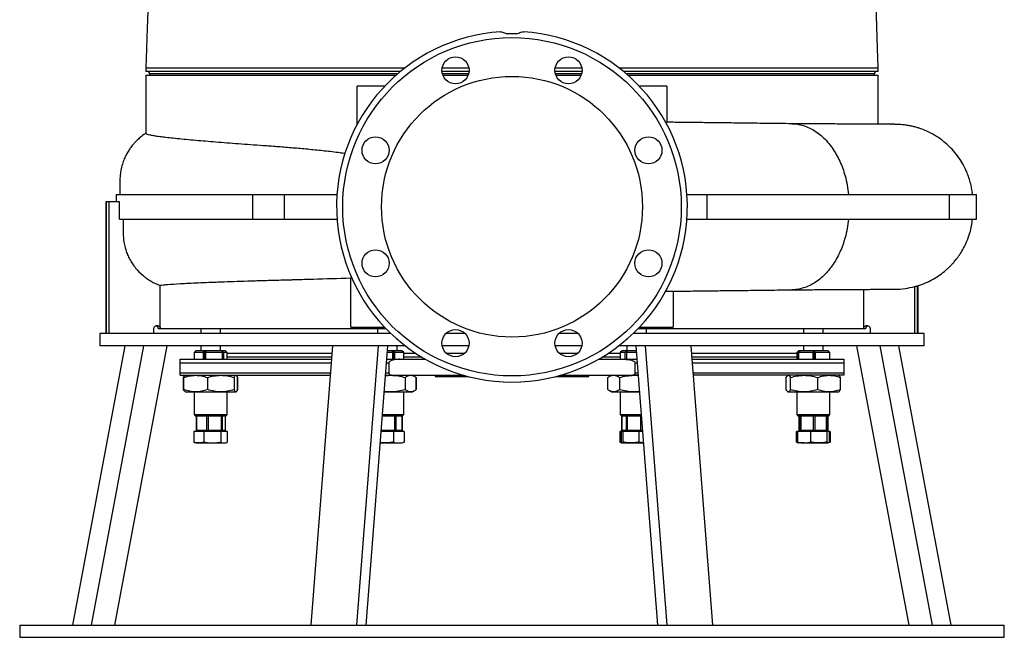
# Model space of a CAD drawing. Extents: x 4459 to 5259, y 2979 to 4958.
# Tile 1 of 7: x 4459 to 5259, y 2979 to 3481. Entities that reach past the tile are written whole.
import ezdxf

# ---------------------------------------------------------------- set-up
doc = ezdxf.new("R2010")
doc.units = 0
doc.header["$LTSCALE"] = 10
doc.header["$MEASUREMENT"] = 0
doc.layers.get('0').update_dxf_attribs({"linetype": 'CONTINUOUS'})

msp = doc.modelspace()

# ---------------------------------------------------------------- linework, layer by layer
at = {"color": 7, "linetype": 'Continuous'}
for p, q in [((4561.05, 3441.95), (4561.05, 3438.95)), ((5156.05, 3438.95), (5156.05, 3441.95)), ((4767.96, 3438.95), (4561.05, 3438.95)), ((4561.05, 3435.95), (4561.05, 3388.52)), ((4561.05, 3435.95), (4764.44, 3435.95)), ((4564.05, 3436.95), (4564.05, 3435.95)), ((4765.59, 3436.95), (4564.05, 3436.95)), ((4823.6, 3438.95), (4801.67, 3438.95)), ((4823.25, 3436.95), (4802.01, 3436.95)), ((4802.33, 3435.95), (4822.93, 3435.95)), ((4915.44, 3438.95), (4893.51, 3438.95)), ((4915.1, 3436.95), (4893.86, 3436.95)), ((4894.18, 3435.95), (4914.77, 3435.95)), ((5156.05, 3438.95), (4949.14, 3438.95)), ((5153.05, 3436.95), (4951.52, 3436.95)), ((4952.67, 3435.95), (5156.05, 3435.95)), ((5153.05, 3435.95), (5153.05, 3436.95)), ((5156.05, 3395.95), (5156.05, 3435.95)), ((4732.64, 3395.67), (4732.64, 3426.95)), ((4755.1, 3426.95), (4732.64, 3426.95)), ((4984.47, 3426.95), (4962, 3426.95)), ((4984.47, 3426.95), (4984.47, 3397.65)), ((4536.95, 3338.95), (4536.95, 3332.95)), ((4536.95, 3338.95), (4647.79, 3338.95)), ((4647.79, 3338.95), (4673.52, 3338.95)), ((4647.79, 3338.95), (4647.79, 3318.95)), ((4673.52, 3338.95), (4716.4, 3338.95)), ((4673.52, 3338.95), (4673.52, 3318.95)), ((5000.7, 3338.95), (5016.76, 3338.95)), ((5016.76, 3338.95), (5213.83, 3338.95)), ((5016.76, 3338.95), (5016.76, 3318.95)), ((5213.83, 3338.95), (5236.01, 3338.95)), ((5213.83, 3338.95), (5213.83, 3318.95)), ((5236.01, 3318.95), (5236.01, 3338.95)), ((4528.55, 3332.95), (4528.55, 3225.95)), ((4529.03, 3332.95), (4528.55, 3332.95)), ((4531.25, 3332.95), (4529.03, 3332.95)), ((4529.03, 3225.95), (4529.03, 3332.95)), ((4539.57, 3332.95), (4531.25, 3332.95)), ((4531.25, 3225.95), (4531.25, 3332.95)), ((4539.57, 3318.95), (4539.57, 3332.95)), ((4539.57, 3318.95), (4647.79, 3318.95)), ((4647.79, 3318.95), (4673.52, 3318.95)), ((4673.52, 3318.95), (4716.4, 3318.95)), ((5000.7, 3318.95), (5016.76, 3318.95)), ((5016.76, 3318.95), (5213.83, 3318.95)), ((5213.83, 3318.95), (5236.01, 3318.95)), ((4572.81, 3229.95), (4572.81, 3264.91)), ((4727.71, 3270.85), (4728.18, 3271.78)), ((4727.71, 3230.95), (4727.71, 3270.85)), ((5185.85, 3225.95), (5185.85, 3264.07)), ((5188.07, 3264.7), (5188.16, 3264.74)), ((5188.07, 3225.95), (5188.07, 3264.7)), ((5188.55, 3225.95), (5188.55, 3264.94)), ((4989.39, 3260.3), (4989.39, 3230.95)), ((5144.3, 3229.95), (5144.3, 3261.95)), ((4523.55, 3225.95), (4523.55, 3215.95)), ((4549.05, 3225.95), (4523.55, 3225.95)), ((4760.08, 3225.95), (4549.05, 3225.95)), ((4567.63, 3225.95), (4567.63, 3229.95)), ((4571.05, 3229.95), (4572.81, 3229.95)), ((4572.81, 3229.95), (4756.06, 3229.95)), ((4605.73, 3229.95), (4605.73, 3225.95)), ((4621.73, 3225.95), (4621.73, 3229.95)), ((4727.71, 3230.95), (4755.1, 3230.95)), ((4749.14, 3229.95), (4749.14, 3225.95)), ((4820.32, 3225.95), (4804.94, 3225.95)), ((4912.17, 3225.95), (4896.79, 3225.95)), ((5193.55, 3225.95), (4957.03, 3225.95)), ((4961.05, 3229.95), (5144.3, 3229.95)), ((4962, 3230.95), (4989.39, 3230.95)), ((4967.96, 3225.95), (4967.96, 3229.95)), ((5095.38, 3229.95), (5095.38, 3225.95)), ((5111.38, 3225.95), (5111.38, 3229.95)), ((5144.3, 3229.95), (5146.05, 3229.95)), ((5149.48, 3229.95), (5149.48, 3225.95)), ((5193.55, 3215.95), (5193.55, 3225.95)), ((4501.7, 2988.95), (4544.15, 3215.95)), ((4517, 2988.95), (4559.46, 3215.95)), ((4549.05, 3215.95), (4523.55, 3215.95)), ((4535.86, 2988.95), (4578.31, 3215.95)), ((4771.74, 3215.95), (4549.05, 3215.95)), ((4601.73, 3211.95), (4600.23, 3210.45)), ((4600.23, 3210.45), (4600.23, 3204.95)), ((4608, 3210.45), (4600.23, 3210.45)), ((4625.73, 3211.95), (4601.73, 3211.95)), ((4605.73, 3215.95), (4605.73, 3211.95)), ((4608, 3210.45), (4608.49, 3211.74)), ((4608, 3204.95), (4608, 3210.45)), ((4608.49, 3211.74), (4609.88, 3211.74)), ((4608.49, 3211.74), (4608.49, 3204.95)), ((4609.88, 3211.74), (4609.4, 3210.45)), ((4623.26, 3210.45), (4609.4, 3210.45)), ((4609.4, 3210.45), (4609.4, 3204.95)), ((4621.73, 3211.95), (4621.73, 3215.95)), ((4623.26, 3210.45), (4622.79, 3211.77)), ((4623.26, 3204.95), (4623.26, 3210.45)), ((4627.23, 3210.45), (4624.26, 3210.45)), ((4624.26, 3210.45), (4624.26, 3204.95)), ((4627.23, 3210.45), (4625.73, 3211.95)), ((4627.23, 3204.95), (4627.23, 3210.45)), ((4627.23, 3209.95), (4712.55, 3209.95)), ((4695.43, 2988.95), (4713.02, 3215.95)), ((4732.39, 2988.95), (4749.97, 3215.95)), ((4740.19, 2988.95), (4757.78, 3215.95)), ((4761.74, 3210.45), (4757.35, 3210.45)), ((4769.14, 3211.95), (4757.47, 3211.95)), ((4761.23, 3211.74), (4762.61, 3211.74)), ((4761.74, 3210.45), (4761.23, 3211.74)), ((4761.74, 3204.95), (4761.74, 3210.45)), ((4762.61, 3211.74), (4763.12, 3210.45)), ((4762.61, 3204.95), (4762.61, 3211.74)), ((4770.64, 3210.45), (4763.12, 3210.45)), ((4763.12, 3210.45), (4763.12, 3204.95)), ((4765.14, 3211.95), (4765.14, 3215.95)), ((4770.61, 3210.48), (4769.14, 3211.95)), ((4770.56, 3209.95), (4780.16, 3209.95)), ((4770.64, 3210.45), (4770.61, 3210.48)), ((4770.64, 3204.95), (4770.64, 3210.45)), ((4823.42, 3215.95), (4801.84, 3215.95)), ((4805.23, 3209.95), (4820.04, 3209.95)), ((4915.27, 3215.95), (4893.68, 3215.95)), ((4897.07, 3209.95), (4911.88, 3209.95)), ((4936.94, 3209.95), (4946.46, 3209.95)), ((5193.55, 3215.95), (4945.37, 3215.95)), ((4947.96, 3211.95), (4946.46, 3210.45)), ((4946.46, 3210.45), (4946.46, 3204.95)), ((4950.41, 3210.45), (4946.46, 3210.45)), ((4959.64, 3211.95), (4947.96, 3211.95)), ((4950.41, 3210.45), (4951.83, 3211.77)), ((4950.41, 3204.95), (4950.41, 3210.45)), ((4951.83, 3211.77), (4951.52, 3210.45)), ((4959.75, 3210.45), (4951.52, 3210.45)), ((4951.52, 3210.45), (4951.52, 3204.95)), ((4951.96, 3215.95), (4951.96, 3211.95)), ((4976.91, 2988.95), (4959.33, 3215.95)), ((4984.72, 2988.95), (4967.14, 3215.95)), ((5021.68, 2988.95), (5004.09, 3215.95)), ((5004.56, 3209.95), (5089.88, 3209.95)), ((5091.38, 3211.95), (5089.88, 3210.45)), ((5089.88, 3210.45), (5089.88, 3204.95)), ((5090.69, 3210.45), (5089.88, 3210.45)), ((5090.69, 3210.45), (5091.88, 3211.74)), ((5090.69, 3204.95), (5090.69, 3210.45)), ((5092.47, 3211.74), (5091.28, 3210.45)), ((5103.36, 3210.45), (5091.28, 3210.45)), ((5091.28, 3210.45), (5091.28, 3204.95)), ((5115.38, 3211.95), (5091.38, 3211.95)), ((5091.88, 3211.74), (5092.47, 3211.74)), ((5091.88, 3211.74), (5091.88, 3211.1)), ((5095.38, 3215.95), (5095.38, 3211.95)), ((5103.36, 3210.45), (5104.04, 3211.77)), ((5103.36, 3204.95), (5103.36, 3210.45)), ((5104.04, 3211.77), (5104.04, 3204.95)), ((5116.88, 3210.45), (5104.86, 3210.45)), ((5104.86, 3210.45), (5104.86, 3204.95)), ((5111.38, 3211.95), (5111.38, 3215.95)), ((5116.88, 3210.45), (5115.38, 3211.95)), ((5116.88, 3204.95), (5116.88, 3210.45)), ((5181.25, 2988.95), (5138.8, 3215.95)), ((5200.1, 2988.95), (5157.65, 3215.95)), ((5215.41, 2988.95), (5172.96, 3215.95)), ((4589.05, 3193.95), (4589.05, 3201.95)), ((4589.05, 3201.95), (4711.93, 3201.95)), ((4627.23, 3206.95), (4712.32, 3206.95)), ((4756.69, 3201.95), (4758.42, 3201.95)), ((4756.93, 3204.95), (4767.39, 3204.95)), ((4758.42, 3201.95), (4758.42, 3193.95)), ((4767.39, 3204.95), (4788.34, 3204.95)), ((4770.56, 3206.95), (4784.92, 3206.95)), ((4928.77, 3204.95), (4949.71, 3204.95)), ((4932.19, 3206.95), (4946.46, 3206.95)), ((4949.71, 3204.95), (4960.18, 3204.95)), ((4958.68, 3193.95), (4958.68, 3201.95)), ((4958.68, 3201.95), (4960.41, 3201.95)), ((5004.79, 3206.95), (5089.88, 3206.95)), ((5005.18, 3201.95), (5128.05, 3201.95)), ((5128.05, 3201.95), (5128.05, 3193.95)), ((4589.05, 3193.95), (4711.31, 3193.95)), ((4756.08, 3193.95), (4758.42, 3193.95)), ((4958.68, 3193.95), (4961.03, 3193.95)), ((5005.8, 3193.95), (5128.05, 3193.95)), ((4589.05, 3191.95), (4711.16, 3191.95)), ((4591.71, 3180.28), (4591.71, 3190.11)), ((4592.01, 3180.28), (4592.01, 3190.11)), ((4593.04, 3191.84), (4592.95, 3191.78)), ((4593.23, 3191.95), (4593.04, 3191.84)), ((4611.03, 3190.11), (4611.03, 3180.28)), ((4632.75, 3190.11), (4632.75, 3180.28)), ((4634.41, 3191.84), (4634.23, 3191.95)), ((4635.44, 3180.28), (4635.44, 3190.11)), ((4635.48, 3190.19), (4635.75, 3190.11)), ((4635.75, 3180.28), (4635.75, 3190.11)), ((4755.89, 3191.59), (4760.16, 3191.95)), ((4755.92, 3191.95), (4760.64, 3191.95)), ((4760.64, 3191.95), (4819.35, 3191.95)), ((4771.87, 3190.11), (4771.87, 3180.28)), ((4779.22, 3191.04), (4777.64, 3191.95)), ((4780.56, 3190.11), (4780.56, 3180.28)), ((4780.66, 3180.28), (4780.66, 3190.11)), ((4796.05, 3191.95), (4796.05, 3190.95)), ((4796.05, 3190.95), (4823.03, 3190.95)), ((4894.08, 3190.95), (4921.05, 3190.95)), ((4897.76, 3191.95), (4956.47, 3191.95)), ((4921.05, 3190.95), (4921.05, 3191.95)), ((4936.45, 3180.28), (4936.45, 3190.11)), ((4939.46, 3191.95), (4937.58, 3190.85)), ((4945.88, 3190.11), (4945.88, 3180.28)), ((4961.19, 3191.95), (4956.47, 3191.95)), ((4957.63, 3191.95), (4961.21, 3191.65)), ((5128.05, 3191.95), (5005.95, 3191.95)), ((5081.36, 3180.28), (5081.36, 3190.11)), ((5082.88, 3191.95), (5082.6, 3191.78)), ((5084.85, 3180.28), (5084.85, 3190.11)), ((5106.87, 3190.11), (5106.87, 3180.28)), ((5124.16, 3191.78), (5123.88, 3191.95)), ((5125.4, 3180.28), (5125.4, 3190.11)), ((4592.95, 3178.61), (4593.04, 3178.55)), ((4593.04, 3178.55), (4593.23, 3178.45)), ((4593.23, 3178.45), (4601.52, 3178.45)), ((4600.23, 3178.45), (4600.23, 3159.95)), ((4601.52, 3178.45), (4621.89, 3178.45)), ((4621.89, 3178.45), (4634.09, 3178.45)), ((4627.23, 3159.95), (4627.23, 3178.45)), ((4634.36, 3178.64), (4634.09, 3178.45)), ((4634.09, 3178.45), (4634.23, 3178.45)), ((4634.23, 3178.45), (4634.41, 3178.55)), ((4635.75, 3180.28), (4635.48, 3180.2)), ((4754.81, 3178.45), (4760.16, 3178.45)), ((4760.16, 3178.45), (4754.91, 3178.88)), ((4760.16, 3178.45), (4776.21, 3178.45)), ((4770.64, 3159.95), (4770.64, 3178.45)), ((4776.21, 3178.45), (4777.64, 3178.45)), ((4777.64, 3178.45), (4779.22, 3179.35)), ((4937.57, 3179.54), (4939.46, 3178.45)), ((4939.46, 3178.45), (4941.16, 3178.45)), ((4941.16, 3178.45), (4957.63, 3178.45)), ((4946.46, 3178.45), (4946.46, 3159.95)), ((4962.2, 3178.83), (4957.63, 3178.45)), ((4957.63, 3178.45), (4962.23, 3178.45)), ((5082.6, 3178.61), (5082.88, 3178.45)), ((5082.88, 3178.45), (5083.11, 3178.45)), ((5083.11, 3178.45), (5095.86, 3178.45)), ((5089.88, 3178.45), (5089.88, 3159.95)), ((5095.86, 3178.45), (5116.14, 3178.45)), ((5116.14, 3178.45), (5123.88, 3178.45)), ((5116.88, 3159.95), (5116.88, 3178.45)), ((5123.88, 3178.45), (5124.16, 3178.61)), ((4600.23, 3159.95), (4601.23, 3158.95)), ((4600.23, 3159.95), (4627.23, 3159.95)), ((4601.23, 3158.95), (4626.23, 3158.95)), ((4601.85, 3158.95), (4601.85, 3146.95)), ((4602.37, 3146.95), (4602.37, 3158.95)), ((4610.39, 3158.95), (4610.39, 3146.95)), ((4612.02, 3146.95), (4612.02, 3158.95)), ((4622.27, 3158.95), (4622.27, 3146.95)), ((4623.38, 3146.95), (4623.38, 3158.95)), ((4625.6, 3158.95), (4625.6, 3146.95)), ((4626.23, 3158.95), (4627.23, 3159.95)), ((4753.36, 3158.95), (4769.64, 3158.95)), ((4753.44, 3159.95), (4770.64, 3159.95)), ((4763.12, 3158.95), (4763.12, 3146.95)), ((4764.51, 3146.95), (4764.51, 3158.95)), ((4769.39, 3146.95), (4769.39, 3158.95)), ((4769.39, 3158.95), (4769.39, 3146.95)), ((4769.64, 3158.95), (4770.64, 3159.95)), ((4946.46, 3159.95), (4947.46, 3158.95)), ((4946.46, 3159.95), (4950.95, 3159.95)), ((4947.46, 3158.95), (4963.74, 3158.95)), ((4947.71, 3158.95), (4947.71, 3146.95)), ((4947.81, 3146.95), (4947.81, 3158.95)), ((4947.83, 3146.95), (4947.83, 3158.95)), ((4950.95, 3159.95), (4963.67, 3159.95)), ((4951.19, 3158.95), (4951.19, 3146.95)), ((4952.42, 3146.95), (4952.42, 3158.95)), ((4962.97, 3158.95), (4962.97, 3146.95)), ((5089.88, 3159.95), (5090.88, 3158.95)), ((5089.88, 3159.95), (5104.11, 3159.95)), ((5090.88, 3158.95), (5115.88, 3158.95)), ((5091.51, 3158.95), (5091.51, 3146.95)), ((5092.02, 3146.95), (5092.02, 3158.95)), ((5092.1, 3146.95), (5092.1, 3158.95)), ((5092.69, 3158.95), (5092.69, 3146.95)), ((5093.6, 3146.95), (5093.6, 3158.95)), ((5103.21, 3158.95), (5103.21, 3146.95)), ((5104.11, 3159.95), (5116.88, 3159.95)), ((5104.87, 3146.95), (5104.87, 3158.95)), ((5113.91, 3158.95), (5113.91, 3146.95)), ((5114.66, 3146.95), (5114.66, 3158.95)), ((5115.26, 3158.95), (5115.26, 3146.95)), ((5115.88, 3158.95), (5116.88, 3159.95)), ((4608.21, 3146.15), (4599.96, 3146.15)), ((4599.96, 3146.15), (4599.96, 3137.62)), ((4601.85, 3146.95), (4602.37, 3146.95)), ((4602.48, 3146.95), (4602.02, 3146.15)), ((4604.64, 3146.95), (4602.37, 3146.95)), ((4608.12, 3146.95), (4604.64, 3146.95)), ((4610.39, 3146.95), (4608.12, 3146.95)), ((4608.21, 3146.15), (4608.21, 3137.62)), ((4621.97, 3146.15), (4608.21, 3146.15)), ((4610.39, 3146.95), (4612.02, 3146.95)), ((4614.93, 3146.95), (4612.02, 3146.95)), ((4619.36, 3146.95), (4614.93, 3146.95)), ((4622.27, 3146.95), (4619.36, 3146.95)), ((4621.97, 3146.15), (4621.97, 3137.62)), ((4627.49, 3146.15), (4621.97, 3146.15)), ((4622.27, 3146.95), (4623.38, 3146.95)), ((4624.01, 3146.95), (4623.38, 3146.95)), ((4624.97, 3146.95), (4624.01, 3146.95)), ((4625.43, 3146.15), (4624.97, 3146.95)), ((4625.6, 3146.95), (4624.97, 3146.95)), ((4627.49, 3137.62), (4627.49, 3146.15)), ((4762.23, 3146.15), (4752.37, 3146.15)), ((4755.41, 3146.95), (4752.43, 3146.95)), ((4760.07, 3146.95), (4755.41, 3146.95)), ((4763.12, 3146.95), (4760.07, 3146.95)), ((4762.23, 3146.15), (4762.23, 3137.62)), ((4770.85, 3146.15), (4762.23, 3146.15)), ((4763.12, 3146.95), (4764.51, 3146.95)), ((4765.9, 3146.95), (4764.51, 3146.95)), ((4768.01, 3146.95), (4765.9, 3146.95)), ((4769.39, 3146.95), (4768.01, 3146.95)), ((4768.85, 3146.15), (4768.39, 3146.95)), ((4770.85, 3146.15), (4770.85, 3137.62)), ((4946.26, 3146.15), (4946.26, 3137.62)), ((4947.25, 3146.15), (4946.26, 3146.15)), ((4947.25, 3146.15), (4947.25, 3137.62)), ((4948.83, 3146.15), (4947.25, 3146.15)), ((4947.81, 3146.95), (4947.71, 3146.95)), ((4947.83, 3146.95), (4947.81, 3146.95)), ((4948.78, 3146.95), (4947.83, 3146.95)), ((4948.72, 3146.95), (4948.26, 3146.15)), ((4950.24, 3146.95), (4948.78, 3146.95)), ((4948.83, 3137.62), (4948.83, 3146.15)), ((4961.54, 3146.15), (4948.83, 3146.15)), ((4951.19, 3146.95), (4950.24, 3146.95)), ((4951.19, 3146.95), (4952.42, 3146.95)), ((4955.41, 3146.95), (4952.42, 3146.95)), ((4959.98, 3146.95), (4955.41, 3146.95)), ((4962.97, 3146.95), (4959.98, 3146.95)), ((4961.54, 3146.15), (4961.54, 3137.62)), ((4964.73, 3146.15), (4961.54, 3146.15)), ((4962.97, 3146.95), (4964.55, 3146.95)), ((4964.55, 3146.95), (4964.55, 3148.47)), ((4964.67, 3146.95), (4964.55, 3146.95)), ((5090.49, 3146.15), (5089.61, 3146.15)), ((5089.61, 3137.62), (5089.61, 3146.15)), ((5090.49, 3146.15), (5090.49, 3137.62)), ((5101.34, 3146.15), (5090.49, 3146.15)), ((5091.51, 3146.95), (5092.02, 3146.95)), ((5092.14, 3146.95), (5091.67, 3146.15)), ((5092.1, 3146.95), (5092.02, 3146.95)), ((5092.14, 3146.95), (5092.1, 3146.95)), ((5092.52, 3146.95), (5092.14, 3146.95)), ((5092.69, 3146.95), (5092.52, 3146.95)), ((5092.69, 3146.95), (5093.6, 3146.95)), ((5096.32, 3146.95), (5093.6, 3146.95)), ((5100.49, 3146.95), (5096.32, 3146.95)), ((5103.21, 3146.95), (5100.49, 3146.95)), ((5101.34, 3137.62), (5101.34, 3146.15)), ((5114.23, 3146.15), (5101.34, 3146.15)), ((5103.21, 3146.95), (5104.87, 3146.95)), ((5107.43, 3146.95), (5104.87, 3146.95)), ((5111.35, 3146.95), (5107.43, 3146.95)), ((5113.91, 3146.95), (5111.35, 3146.95)), ((5113.91, 3146.95), (5114.66, 3146.95)), ((5114.23, 3146.15), (5114.23, 3137.62)), ((5116.27, 3146.15), (5114.23, 3146.15)), ((5115.09, 3146.15), (5114.63, 3146.95)), ((5115.26, 3146.95), (5114.66, 3146.95)), ((5116.27, 3146.15), (5116.27, 3137.62)), ((5117.15, 3146.15), (5116.27, 3146.15)), ((5117.15, 3146.15), (5117.15, 3137.62)), ((4599.96, 3137.62), (4600.64, 3137.37)), ((4600.63, 3137.34), (4601.73, 3136.95)), ((4601.73, 3136.95), (4604.08, 3136.95)), ((4604.08, 3136.95), (4615.09, 3136.95)), ((4615.09, 3136.95), (4624.73, 3136.95)), ((4624.73, 3136.95), (4625.73, 3136.95)), ((4625.73, 3136.95), (4626.82, 3137.34)), ((4751.66, 3136.95), (4755.37, 3136.95)), ((4755.37, 3136.95), (4766.54, 3136.95)), ((4766.54, 3136.95), (4769.14, 3136.95)), ((4769.14, 3136.95), (4770.05, 3137.28)), ((4770.85, 3137.62), (4770.04, 3137.3)), ((4947.05, 3137.28), (4947.96, 3136.95)), ((4948.04, 3136.95), (4955.18, 3136.95)), ((4955.18, 3136.95), (4965.45, 3136.95)), ((5090.78, 3137.34), (5089.61, 3137.62)), ((5090.3, 3137.37), (5089.61, 3137.62)), ((5090.29, 3137.34), (5091.38, 3136.95)), ((5095.92, 3136.95), (5091.38, 3136.95)), ((5095.92, 3136.95), (5107.78, 3136.95)), ((5107.78, 3136.95), (5115.25, 3136.95)), ((4458.55, 2988.95), (4458.55, 2978.95)), ((4458.55, 2988.95), (5258.55, 2988.95)), ((5258.55, 2978.95), (5258.55, 2988.95)), ((4458.55, 2978.95), (5258.55, 2978.95))]:
    msp.add_line(p, q, dxfattribs=at)
for centre, radius in [((4858.55, 3328.95), 137.5), ((4812.63, 3439.81), 11), ((4904.48, 3439.81), 11), ((4858.55, 3328.95), 106), ((4747.69, 3374.87), 11), ((4969.42, 3374.87), 11), ((4747.69, 3283.02), 11), ((4969.42, 3283.02), 11), ((4812.63, 3218.08), 11), ((4904.48, 3218.08), 11)]:
    msp.add_circle(centre, radius, dxfattribs=at)
for centre, radius, start, end in [((4858.55, 3328.95), 142.5, 93.76916, 86.23084), ((4562.05, 3436.95), 2, 0, 90), ((5155.05, 3436.95), 2, 90, 180), ((4568.55, 3229.95), 2.5, 0, 70.64176), ((5148.55, 3229.95), 2.5, 110.1228, 180)]:
    msp.add_arc(centre, radius, start, end, dxfattribs=at)
for points, knots in [([(4563.91, 3530.95), (4563.73, 3525.12), (4563.4, 3513.84), (4562.93, 3497.42), (4562.43, 3482.05), (4561.93, 3467.73), (4561.46, 3454.45), (4561.19, 3446.01), (4561.05, 3441.95)], [0, 0, 0, 0, 0.1964981, 0.3807629, 0.5529843, 0.7133869, 0.8622611, 1, 1, 1, 1]), ([(5156.05, 3441.95), (5155.92, 3446.2), (5155.63, 3454.99), (5155.19, 3468.6), (5154.72, 3483.02), (5154.24, 3498.27), (5153.73, 3514.33), (5153.38, 3525.32), (5153.2, 3530.95)], [0, 0, 0, 0, 0.143667, 0.296485, 0.458497, 0.629736, 0.810229, 1, 1, 1, 1]), ([(4849.19, 3471.14), (4849.76, 3471.1), (4850.74, 3471.03), (4852.4, 3470.47), (4853.76, 3469.93), (4854.66, 3469.58), (4855.01, 3469.45)], [0, 0, 0, 0, 0.343203, 0.588507, 0.840584, 1, 1, 1, 1]), ([(4862.09, 3469.45), (4861.7, 3469.45), (4860.91, 3469.45), (4859.73, 3469.44), (4858.55, 3469.44), (4857.37, 3469.44), (4856.19, 3469.45), (4855.41, 3469.45), (4855.01, 3469.45)], [0, 0, 0, 0, 0.1667175, 0.333374, 0.5, 0.666626, 0.8332825, 1, 1, 1, 1]), ([(4862.09, 3469.45), (4862.74, 3469.7), (4864.06, 3470.21), (4866.08, 3470.98), (4867.26, 3471.08), (4867.92, 3471.14)], [0, 0, 0, 0, 0.2991985, 0.6076847, 1, 1, 1, 1]), ([(4561.19, 3441.95), (4561.19, 3441.95), (4561.2, 3441.95), (4562.66, 3441.95), (4565.37, 3441.95), (4569.39, 3441.95), (4574.63, 3441.95), (4581.09, 3441.95), (4588.72, 3441.95), (4597.51, 3441.95), (4607.42, 3441.95), (4618.39, 3441.95), (4630.4, 3441.95), (4643.37, 3441.95), (4657.26, 3441.95), (4672.02, 3441.95), (4687.57, 3441.95), (4703.85, 3441.95), (4720.78, 3441.95), (4738.32, 3441.95), (4755.34, 3441.95), (4766.69, 3441.95), (4771.86, 3441.95)], [0, 0, 0, 0, 0.034649, 0.0859, 0.137151, 0.188402, 0.239653, 0.290904, 0.342155, 0.393406, 0.444657, 0.495908, 0.547159, 0.59841, 0.649661, 0.700912, 0.752163, 0.803414, 0.854665, 0.905916, 0.957168, 1, 1, 1, 1]), ([(4801.97, 3441.95), (4805.57, 3441.95), (4812.61, 3441.95), (4819.76, 3441.95), (4823.25, 3441.95)], [0, 0, 0, 0, 0.511872, 1, 1, 1, 1]), ([(4893.82, 3441.95), (4899.09, 3441.95), (4906.23, 3441.95), (4913.25, 3441.95), (4915.09, 3441.95)], [0, 0, 0, 0, 0.7384311, 1, 1, 1, 1]), ([(4945.31, 3441.95), (4945.98, 3441.95), (4952.91, 3441.95), (4965.74, 3441.95), (4983.67, 3441.95), (5001.04, 3441.95), (5017.8, 3441.95), (5033.89, 3441.95), (5049.22, 3441.95), (5063.79, 3441.95), (5072.76, 3441.95), (5077.24, 3441.95)], [0, 0, 0, 0, 0.013332, 0.136666, 0.259999, 0.383333, 0.506666, 0.63, 0.753333, 0.876666, 1, 1, 1, 1]), ([(5077.24, 3441.95), (5081.16, 3441.95), (5088.99, 3441.95), (5099.72, 3441.95), (5109.66, 3441.95), (5118.7, 3441.95), (5126.83, 3441.95), (5134.01, 3441.95), (5140.22, 3441.95), (5145.44, 3441.95), (5149.64, 3441.95), (5152.83, 3441.95), (5154.94, 3441.95), (5156, 3441.95), (5155.94, 3441.95), (5155.92, 3441.95)], [0, 0, 0, 0, 0.079681, 0.159362, 0.239042, 0.318723, 0.398404, 0.478085, 0.557765, 0.637446, 0.717127, 0.796808, 0.876489, 0.956169, 1, 1, 1, 1]), ([(5085.79, 3396.44), (5082.54, 3396.48), (5076.32, 3396.56), (5066.87, 3396.68), (5057.98, 3396.79), (5049.7, 3396.89), (5042.15, 3396.98), (5035.41, 3397.06), (5029.51, 3397.13), (5024.34, 3397.19), (5019.03, 3397.25), (5013.52, 3397.31), (5007.92, 3397.38), (5004.06, 3397.42), (5001.63, 3397.45), (5000.16, 3397.47), (4997.82, 3397.5), (4994.35, 3397.54), (4989.55, 3397.59), (4985.75, 3397.64), (4983.54, 3397.66), (4983.31, 3397.67)], [0, 0, 0, 0, 0.11198, 0.214696, 0.308162, 0.392409, 0.467481, 0.532341, 0.588471, 0.63594, 0.677991, 0.735963, 0.787048, 0.82977, 0.839285, 0.851945, 0.868687, 0.901429, 0.943279, 0.994164, 1, 1, 1, 1]), ([(5167.52, 3395.95), (5167.52, 3395.95), (5167.54, 3395.95), (5166.92, 3395.96), (5165.5, 3395.98), (5163.37, 3395.99), (5160.57, 3396), (5157.24, 3396.02), (5153.5, 3396.04), (5149.42, 3396.06), (5145.07, 3396.09), (5140.52, 3396.11), (5135.72, 3396.14), (5130.68, 3396.17), (5125.3, 3396.21), (5118.26, 3396.25), (5109.25, 3396.3), (5098, 3396.37), (5089.79, 3396.42), (5085.67, 3396.44)], [0, 0, 0, 0, 0.044445, 0.113905, 0.180653, 0.244589, 0.305765, 0.364377, 0.420449, 0.473952, 0.524855, 0.573133, 0.619228, 0.665453, 0.712115, 0.759206, 0.838616, 0.919157, 1, 1, 1, 1]), ([(5085.79, 3396.39), (5086.07, 3396.4), (5088.04, 3396.5), (5091.72, 3395.92), (5096.76, 3394.61), (5101.7, 3392.45), (5106.44, 3389.54), (5110.91, 3385.93), (5115.05, 3381.69), (5118.79, 3376.89), (5122.1, 3371.64), (5124.96, 3366.04), (5127.34, 3360.17), (5129.38, 3353.68), (5131.03, 3346.61), (5131.65, 3341.47), (5131.95, 3338.95)], [0, 0, 0, 0, 0.0124761, 0.0883373, 0.1649196, 0.2418964, 0.3189414, 0.395725, 0.4719188, 0.5472401, 0.6214055, 0.6942171, 0.765471, 0.8350593, 0.9189402, 1, 1, 1, 1]), ([(5169.21, 3395.97), (5168.84, 3395.97), (5168.11, 3395.97), (5166.44, 3395.98), (5165, 3395.98), (5164.49, 3395.98)], [0, 0, 0, 0, 0.404528, 0.7923, 1, 1, 1, 1]), ([(5232.7, 3338.96), (5232.55, 3340.28), (5232.23, 3343.15), (5231.28, 3347.65), (5230, 3352.15), (5228.53, 3356.14), (5227.17, 3359.23), (5225.33, 3362.95), (5222.63, 3367.57), (5218.51, 3373.12), (5213.64, 3378.36), (5208.1, 3383.11), (5202.04, 3387.18), (5196.16, 3390.23), (5191.9, 3391.93), (5189.38, 3392.79), (5188, 3393.23), (5186.56, 3393.65), (5184.57, 3394.17), (5182.05, 3394.74), (5178.91, 3395.28), (5175.38, 3395.7), (5171.4, 3395.97), (5168.61, 3395.96), (5167.13, 3395.96)], [0, 0, 0, 0, 0.036532, 0.078904, 0.125822, 0.164805, 0.195372, 0.218318, 0.278495, 0.341781, 0.407441, 0.474149, 0.541363, 0.607186, 0.655187, 0.667015, 0.680006, 0.695637, 0.714524, 0.752236, 0.799628, 0.856808, 0.923675, 1, 1, 1, 1]), ([(4561.05, 3388.66), (4560.86, 3388.55), (4559.25, 3387.61), (4556.69, 3385.58), (4553.76, 3382.94), (4551.64, 3380.69), (4550.09, 3378.86), (4548.61, 3376.91), (4546.95, 3374.48), (4545.17, 3371.41), (4543.42, 3367.71), (4541.85, 3363.4), (4540.86, 3359.41), (4540.32, 3355.99), (4540.04, 3353.38), (4539.92, 3350.55), (4539.95, 3347.34), (4539.94, 3343.51), (4539.94, 3340.63), (4539.94, 3339.02), (4539.94, 3338.95)], [0, 0, 0, 0, 0.011995, 0.09788, 0.17076, 0.219663, 0.260142, 0.297215, 0.348432, 0.415536, 0.483924, 0.564064, 0.656524, 0.700143, 0.746259, 0.794973, 0.848703, 0.915179, 0.99628, 1, 1, 1, 1]), ([(4722.78, 3372.17), (4721.45, 3372.37), (4715.84, 3373.22), (4706.23, 3374.28), (4693.92, 3375.53), (4681.92, 3376.61), (4670.25, 3377.57), (4659.12, 3378.4), (4648.57, 3379.16), (4638.6, 3379.88), (4629.07, 3380.6), (4620.03, 3381.31), (4611.51, 3382), (4603.27, 3382.7), (4595.44, 3383.39), (4588.13, 3384.09), (4581.58, 3384.77), (4575.86, 3385.42), (4571, 3386.04), (4567.12, 3386.63), (4564.19, 3387.19), (4562.22, 3387.71), (4561.15, 3388.16), (4561.16, 3388.42), (4561.16, 3388.52)], [0, 0, 0, 0, 0.013721, 0.05798, 0.102213, 0.147515, 0.192846, 0.238148, 0.28233, 0.326537, 0.370719, 0.415868, 0.461046, 0.506196, 0.556738, 0.60732, 0.657862, 0.709875, 0.761931, 0.813944, 0.864445, 0.914985, 0.965487, 1, 1, 1, 1]), ([(4542.7, 3318.95), (4542.7, 3316.14), (4542.7, 3313.33), (4542.7, 3309.81), (4542.7, 3308.76), (4542.7, 3307.71), (4542.7, 3307), (4542.7, 3306.65), (4542.73, 3304.9), (4542.82, 3303.51), (4543.28, 3299.35), (4543.86, 3296.61), (4544.92, 3293.23), (4545.15, 3292.56), (4545.64, 3291.23), (4545.9, 3290.57), (4546.73, 3288.62), (4547.34, 3287.36), (4548.67, 3284.91), (4549.39, 3283.71), (4550.56, 3281.97), (4550.97, 3281.39), (4551.8, 3280.27), (4552.24, 3279.71), (4554.46, 3276.99), (4556.41, 3275.01), (4559.57, 3272.33), (4560.67, 3271.48), (4562.37, 3270.28), (4562.95, 3269.89), (4564.12, 3269.14), (4564.71, 3268.78), (4567.71, 3267.04), (4570.21, 3265.87), (4572.81, 3264.91)], [0, 0, 0, 0, 0.125, 0.125, 0.15625, 0.171875, 0.171875, 0.1875, 0.1875, 0.25, 0.25, 0.375, 0.375, 0.40625, 0.40625, 0.4375, 0.4375, 0.5, 0.5, 0.5625, 0.5625, 0.59375, 0.59375, 0.625, 0.625, 0.75, 0.75, 0.8125, 0.8125, 0.84375, 0.84375, 0.875, 0.875, 1, 1, 1, 1]), ([(5131.95, 3318.95), (5131.65, 3316.42), (5131.03, 3311.28), (5129.38, 3304.21), (5127.34, 3297.72), (5124.96, 3291.85), (5122.1, 3286.25), (5118.79, 3281), (5115.05, 3276.2), (5110.91, 3271.96), (5106.44, 3268.35), (5101.7, 3265.45), (5096.76, 3263.28), (5091.72, 3261.97), (5088.04, 3261.4), (5086.07, 3261.49), (5085.79, 3261.5)], [0, 0, 0, 0, 0.081061, 0.164942, 0.234531, 0.305785, 0.378597, 0.452763, 0.528085, 0.604279, 0.681064, 0.758109, 0.835087, 0.911669, 0.987531, 1, 1, 1, 1]), ([(5188.16, 3264.72), (5188.69, 3264.89), (5189.76, 3265.22), (5191.37, 3265.79), (5194.57, 3267), (5199.17, 3269.13), (5204.85, 3272.5), (5209.12, 3275.68), (5212.17, 3278.31), (5214.21, 3280.25), (5216.1, 3282.2), (5218.06, 3284.4), (5220.3, 3287.16), (5222.89, 3290.83), (5225.69, 3295.52), (5228.42, 3301.25), (5230.55, 3307.37), (5232.03, 3313.38), (5232.48, 3317.12), (5232.7, 3318.93)], [0, 0, 0, 0, 0.022368, 0.045654, 0.068846, 0.16048, 0.250005, 0.334997, 0.374748, 0.412626, 0.448618, 0.484305, 0.531437, 0.592073, 0.66561, 0.751237, 0.847817, 0.926665, 1, 1, 1, 1]), ([(4727.71, 3270.85), (4717.16, 3270.51), (4706.99, 3270.2), (4692.3, 3269.78), (4687.49, 3269.64), (4681.61, 3269.47), (4680.43, 3269.44), (4678.1, 3269.38), (4676.94, 3269.34), (4673.49, 3269.25), (4671.23, 3269.19), (4664.53, 3269), (4660.21, 3268.88), (4651.83, 3268.65), (4647.78, 3268.53), (4636.04, 3268.16), (4628.75, 3267.9), (4620.34, 3267.59), (4618.69, 3267.52), (4616.27, 3267.43), (4615.47, 3267.4), (4613.89, 3267.33), (4613.11, 3267.3), (4609.26, 3267.14), (4606.36, 3267.02), (4598.16, 3266.65), (4593.37, 3266.41), (4585.12, 3265.95), (4581.67, 3265.73), (4578.56, 3265.49), (4578.23, 3265.46), (4577.58, 3265.41), (4577.27, 3265.38), (4576.37, 3265.31), (4575.81, 3265.26), (4574.29, 3265.11), (4573.46, 3265.01), (4572.81, 3264.91)], [0, 0, 0, 0, 0.125, 0.125, 0.1875, 0.1875, 0.203125, 0.203125, 0.21875, 0.21875, 0.25, 0.25, 0.3125, 0.3125, 0.375, 0.375, 0.5, 0.5, 0.53125, 0.53125, 0.546875, 0.546875, 0.5625, 0.5625, 0.625, 0.625, 0.75, 0.75, 0.875, 0.875, 0.890625, 0.890625, 0.90625, 0.90625, 0.9375, 0.9375, 1, 1, 1, 1]), ([(5167.49, 3261.93), (5168.26, 3261.92), (5171.73, 3261.9), (5177.92, 3262.28), (5183.21, 3263.47), (5185.85, 3264.07)], [0, 0, 0, 0, 0.124727, 0.562378, 1, 1, 1, 1]), ([(5185.85, 3264.07), (5186.18, 3264.16), (5186.82, 3264.33), (5187.56, 3264.55), (5187.98, 3264.67), (5188.05, 3264.69), (5188.07, 3264.7)], [0, 0, 0, 0, 0.2777907, 0.5558068, 0.8271986, 1, 1, 1, 1]), ([(4983.23, 3260.22), (4985.61, 3260.25), (4991.01, 3260.31), (4999.17, 3260.41), (5007.63, 3260.51), (5014.98, 3260.59), (5021.6, 3260.67), (5027.87, 3260.75), (5034.78, 3260.83), (5042.3, 3260.92), (5050.31, 3261.01), (5058.75, 3261.11), (5067.55, 3261.22), (5076.71, 3261.33), (5082.69, 3261.41), (5085.79, 3261.45)], [0, 0, 0, 0, 0.061332, 0.139106, 0.214394, 0.28713, 0.338475, 0.396901, 0.462457, 0.535193, 0.615163, 0.70079, 0.793465, 0.893202, 1, 1, 1, 1]), ([(5085.56, 3261.45), (5088.62, 3261.46), (5094.5, 3261.5), (5102.48, 3261.55), (5109.48, 3261.59), (5115.53, 3261.63), (5120.73, 3261.66), (5125.85, 3261.69), (5130.95, 3261.72), (5136.04, 3261.75), (5140.6, 3261.78), (5144.13, 3261.8), (5146.81, 3261.81), (5148.85, 3261.82), (5150.93, 3261.84), (5153.13, 3261.85), (5155.46, 3261.86), (5157.85, 3261.87), (5160.1, 3261.89), (5162.14, 3261.9), (5163.88, 3261.91), (5165.37, 3261.92), (5166.52, 3261.93), (5167.22, 3261.94), (5167.4, 3261.94), (5167.49, 3261.94)], [0, 0, 0, 0, 0.061314, 0.117882, 0.169693, 0.216752, 0.25907, 0.296661, 0.34716, 0.395638, 0.442229, 0.486939, 0.511646, 0.535745, 0.561509, 0.591748, 0.626444, 0.665568, 0.709086, 0.750759, 0.795838, 0.8444, 0.896443, 0.951926, 1, 1, 1, 1]), ([(4567.63, 3229.95), (4567.65, 3230.21), (4567.71, 3230.75), (4568.11, 3231.46), (4568.71, 3232.03), (4569.49, 3232.39), (4570.39, 3232.49), (4571.29, 3232.28), (4572.08, 3231.76), (4572.61, 3231.02), (4572.79, 3230.38), (4572.8, 3230.02), (4572.81, 3229.95)], [0, 0, 0, 0, 0.098527, 0.196975, 0.298163, 0.405726, 0.519999, 0.638523, 0.756332, 0.868285, 0.972324, 1, 1, 1, 1]), ([(5144.3, 3229.95), (5144.33, 3230.21), (5144.38, 3230.75), (5144.78, 3231.46), (5145.38, 3232.03), (5146.16, 3232.39), (5147.06, 3232.49), (5147.97, 3232.28), (5148.75, 3231.76), (5149.28, 3231.03), (5149.47, 3230.38), (5149.48, 3230.02), (5149.48, 3229.95)], [0, 0, 0, 0, 0.098368, 0.196655, 0.297803, 0.405544, 0.520077, 0.638703, 0.756326, 0.867998, 0.971959, 1, 1, 1, 1]), ([(4589.05, 3201.95), (4589.05, 3202.08), (4589.05, 3202.38), (4589.05, 3202.87), (4589.05, 3203.64), (4589.05, 3204.36), (4589.05, 3204.86), (4589.05, 3204.92), (4589.05, 3204.95)], [0, 0, 0, 0, 0.039626, 0.08898, 0.172739, 0.40122, 0.697325, 1, 1, 1, 1]), ([(4589.05, 3204.95), (4590.84, 3204.95), (4594.41, 3204.95), (4600.87, 3204.95), (4608.13, 3204.95), (4616.32, 3204.95), (4625.34, 3204.95), (4635.22, 3204.95), (4645.87, 3204.95), (4657.27, 3204.95), (4669.35, 3204.95), (4682.05, 3204.95), (4695.34, 3204.95), (4705.4, 3204.95), (4711.17, 3204.95), (4712.16, 3204.95)], [0, 0, 0, 0, 0.079654, 0.15931, 0.240558, 0.32181, 0.404158, 0.486509, 0.569418, 0.65233, 0.735239, 0.818151, 0.900499, 0.98285, 1, 1, 1, 1]), ([(4767.39, 3204.95), (4766.39, 3204.92), (4764.37, 3204.86), (4761.97, 3204.42), (4760.2, 3203.8), (4759.27, 3203.3), (4758.69, 3202.72), (4758.45, 3202.31), (4758.43, 3202.04), (4758.42, 3201.95)], [0, 0, 0, 0, 0.300527, 0.606211, 0.726991, 0.863805, 0.917651, 0.972063, 1, 1, 1, 1]), ([(4949.71, 3204.95), (4950.71, 3204.92), (4952.73, 3204.86), (4955.14, 3204.42), (4956.91, 3203.8), (4957.84, 3203.3), (4958.42, 3202.72), (4958.65, 3202.31), (4958.68, 3202.04), (4958.68, 3201.95)], [0, 0, 0, 0, 0.300527, 0.606211, 0.726991, 0.863805, 0.917651, 0.972063, 1, 1, 1, 1]), ([(5004.94, 3204.95), (5005.94, 3204.95), (5011.7, 3204.95), (5021.76, 3204.95), (5035.06, 3204.95), (5047.75, 3204.95), (5059.84, 3204.95), (5071.24, 3204.95), (5081.89, 3204.95), (5091.76, 3204.95), (5100.79, 3204.95), (5108.97, 3204.95), (5116.24, 3204.95), (5122.7, 3204.95), (5126.27, 3204.95), (5128.05, 3204.95)], [0, 0, 0, 0, 0.0171502, 0.0994984, 0.1818493, 0.2647584, 0.3476702, 0.4305793, 0.5134911, 0.5958394, 0.6781902, 0.759439, 0.8406904, 0.9203446, 1, 1, 1, 1]), ([(5128.05, 3204.95), (5128.05, 3204.92), (5128.05, 3204.86), (5128.05, 3204.42), (5128.05, 3203.8), (5128.05, 3203.3), (5128.05, 3202.72), (5128.05, 3202.31), (5128.05, 3202.04), (5128.05, 3201.95)], [0, 0, 0, 0, 0.300527, 0.606211, 0.726991, 0.863805, 0.917651, 0.972063, 1, 1, 1, 1]), ([(4589.05, 3191.95), (4589.05, 3192.16), (4589.05, 3192.45), (4589.05, 3193.07), (4589.05, 3193.51), (4589.05, 3193.82), (4589.05, 3193.95)], [0, 0, 0, 0, 0.517325, 0.699877, 0.884241, 1, 1, 1, 1]), ([(4758.42, 3193.95), (4758.44, 3193.81), (4758.47, 3193.52), (4758.8, 3193.02), (4759.51, 3192.43), (4760.2, 3192.13), (4760.64, 3191.95)], [0, 0, 0, 0, 0.126122, 0.28321, 0.549796, 1, 1, 1, 1]), ([(4956.47, 3191.95), (4956.97, 3192.16), (4957.65, 3192.45), (4958.34, 3193.07), (4958.64, 3193.51), (4958.67, 3193.82), (4958.68, 3193.95)], [0, 0, 0, 0, 0.517325, 0.699877, 0.884241, 1, 1, 1, 1]), ([(5128.05, 3193.95), (5128.05, 3193.81), (5128.05, 3193.52), (5128.05, 3193.02), (5128.05, 3192.43), (5128.05, 3192.13), (5128.05, 3191.95)], [0, 0, 0, 0, 0.126122, 0.28321, 0.549796, 1, 1, 1, 1]), ([(4591.71, 3190.11), (4591.99, 3190.65), (4592.41, 3191.45), (4592.85, 3191.63), (4593, 3191.69)], [0, 0, 0, 0, 0.665253, 1, 1, 1, 1]), ([(4592.01, 3190.11), (4593.56, 3190.63), (4596.67, 3191.66), (4599.9, 3191.85), (4601.52, 3191.95)], [0, 0, 0, 0, 0.49546, 1, 1, 1, 1]), ([(4593.09, 3191.75), (4592.96, 3191.69), (4592.59, 3191.51), (4592.24, 3190.65), (4592.01, 3190.11)], [0, 0, 0, 0, 0.371374, 1, 1, 1, 1]), ([(4601.52, 3191.95), (4603.12, 3191.85), (4606.34, 3191.67), (4609.46, 3190.64), (4611.03, 3190.11)], [0, 0, 0, 0, 0.4945114, 1, 1, 1, 1]), ([(4611.03, 3190.11), (4612.8, 3190.63), (4616.36, 3191.66), (4620.03, 3191.85), (4621.89, 3191.95)], [0, 0, 0, 0, 0.495458, 1, 1, 1, 1]), ([(4621.89, 3191.95), (4623.71, 3191.85), (4627.39, 3191.67), (4630.95, 3190.64), (4632.75, 3190.11)], [0, 0, 0, 0, 0.494511, 1, 1, 1, 1]), ([(4632.75, 3190.11), (4632.97, 3190.63), (4633.41, 3191.66), (4633.86, 3191.85), (4634.09, 3191.95)], [0, 0, 0, 0, 0.495458, 1, 1, 1, 1]), ([(4635.75, 3190.11), (4635.46, 3190.65), (4635.04, 3191.45), (4634.6, 3191.63), (4634.45, 3191.69)], [0, 0, 0, 0, 0.665254, 1, 1, 1, 1]), ([(4634.64, 3191.55), (4634.68, 3191.52), (4634.95, 3191.36), (4635.22, 3190.68), (4635.44, 3190.11)], [0, 0, 0, 0, 0.150672, 1, 1, 1, 1]), ([(4760.16, 3191.95), (4762.12, 3191.85), (4766.09, 3191.67), (4769.93, 3190.64), (4771.87, 3190.11)], [0, 0, 0, 0, 0.494511, 1, 1, 1, 1]), ([(4771.87, 3190.11), (4772.57, 3190.63), (4774, 3191.66), (4775.47, 3191.85), (4776.21, 3191.95)], [0, 0, 0, 0, 0.495459, 1, 1, 1, 1]), ([(4776.21, 3191.95), (4776.94, 3191.85), (4778.41, 3191.67), (4779.84, 3190.64), (4780.56, 3190.11)], [0, 0, 0, 0, 0.494511, 1, 1, 1, 1]), ([(4936.45, 3190.11), (4937.21, 3190.63), (4938.76, 3191.66), (4940.35, 3191.85), (4941.16, 3191.95)], [0, 0, 0, 0, 0.4954584, 1, 1, 1, 1]), ([(4941.16, 3191.95), (4941.95, 3191.85), (4943.55, 3191.67), (4945.09, 3190.64), (4945.88, 3190.11)], [0, 0, 0, 0, 0.494511, 1, 1, 1, 1]), ([(4945.88, 3190.11), (4947.78, 3190.63), (4951.64, 3191.66), (4955.62, 3191.85), (4957.63, 3191.95)], [0, 0, 0, 0, 0.495458, 1, 1, 1, 1]), ([(5081.36, 3190.11), (5081.64, 3190.65), (5082.07, 3191.45), (5082.51, 3191.63), (5082.66, 3191.69)], [0, 0, 0, 0, 0.665254, 1, 1, 1, 1]), ([(5083.11, 3191.95), (5083.4, 3191.85), (5083.99, 3191.67), (5084.56, 3190.64), (5084.85, 3190.11)], [0, 0, 0, 0, 0.494511, 1, 1, 1, 1]), ([(5084.85, 3190.11), (5086.64, 3190.63), (5090.25, 3191.66), (5093.98, 3191.85), (5095.86, 3191.95)], [0, 0, 0, 0, 0.495458, 1, 1, 1, 1]), ([(5095.86, 3191.95), (5097.7, 3191.85), (5101.43, 3191.67), (5105.04, 3190.64), (5106.87, 3190.11)], [0, 0, 0, 0, 0.49451, 1, 1, 1, 1]), ([(5106.87, 3190.11), (5108.37, 3190.63), (5111.41, 3191.66), (5114.55, 3191.85), (5116.14, 3191.95)], [0, 0, 0, 0, 0.495459, 1, 1, 1, 1]), ([(5116.14, 3191.95), (5117.69, 3191.85), (5120.83, 3191.67), (5123.87, 3190.64), (5125.4, 3190.11)], [0, 0, 0, 0, 0.494511, 1, 1, 1, 1]), ([(5125.4, 3190.11), (5125.12, 3190.65), (5124.69, 3191.45), (5124.25, 3191.63), (5124.11, 3191.69)], [0, 0, 0, 0, 0.665253, 1, 1, 1, 1]), ([(4593, 3178.69), (4592.86, 3178.75), (4592.42, 3178.93), (4591.99, 3179.73), (4591.71, 3180.28)], [0, 0, 0, 0, 0.3213, 1, 1, 1, 1]), ([(4601.52, 3178.45), (4599.93, 3178.54), (4596.71, 3178.72), (4593.59, 3179.76), (4592.01, 3180.28)], [0, 0, 0, 0, 0.49451, 1, 1, 1, 1]), ([(4592.01, 3180.28), (4592.23, 3179.75), (4592.58, 3178.89), (4592.95, 3178.71), (4593.09, 3178.64)], [0, 0, 0, 0, 0.61616, 1, 1, 1, 1]), ([(4611.03, 3180.28), (4609.49, 3179.76), (4606.37, 3178.73), (4603.15, 3178.54), (4601.52, 3178.45)], [0, 0, 0, 0, 0.495458, 1, 1, 1, 1]), ([(4621.89, 3178.45), (4620.07, 3178.54), (4616.39, 3178.72), (4612.83, 3179.76), (4611.03, 3180.28)], [0, 0, 0, 0, 0.494511, 1, 1, 1, 1]), ([(4632.75, 3180.28), (4630.98, 3179.76), (4627.43, 3178.73), (4623.75, 3178.54), (4621.89, 3178.45)], [0, 0, 0, 0, 0.495458, 1, 1, 1, 1]), ([(4634.09, 3178.45), (4633.87, 3178.54), (4633.41, 3178.72), (4632.97, 3179.76), (4632.75, 3180.28)], [0, 0, 0, 0, 0.494511, 1, 1, 1, 1]), ([(4634.45, 3178.69), (4634.59, 3178.75), (4635.03, 3178.93), (4635.46, 3179.73), (4635.75, 3180.28)], [0, 0, 0, 0, 0.321299, 1, 1, 1, 1]), ([(4635.44, 3180.28), (4635.22, 3179.72), (4634.96, 3179.05), (4634.69, 3178.88), (4634.64, 3178.85)], [0, 0, 0, 0, 0.830611, 1, 1, 1, 1]), ([(4771.87, 3180.28), (4769.97, 3179.76), (4766.13, 3178.73), (4762.16, 3178.54), (4760.16, 3178.45)], [0, 0, 0, 0, 0.495457, 1, 1, 1, 1]), ([(4776.21, 3178.45), (4775.48, 3178.54), (4774.01, 3178.72), (4772.59, 3179.76), (4771.87, 3180.28)], [0, 0, 0, 0, 0.494512, 1, 1, 1, 1]), ([(4780.56, 3180.28), (4779.85, 3179.76), (4778.43, 3178.73), (4776.95, 3178.54), (4776.21, 3178.45)], [0, 0, 0, 0, 0.495457, 1, 1, 1, 1]), ([(4941.16, 3178.45), (4940.37, 3178.54), (4938.77, 3178.72), (4937.23, 3179.76), (4936.45, 3180.28)], [0, 0, 0, 0, 0.4945112, 1, 1, 1, 1]), ([(4945.88, 3180.28), (4945.11, 3179.76), (4943.56, 3178.73), (4941.97, 3178.54), (4941.16, 3178.45)], [0, 0, 0, 0, 0.49546, 1, 1, 1, 1]), ([(4957.63, 3178.45), (4955.66, 3178.54), (4951.68, 3178.72), (4947.82, 3179.76), (4945.88, 3180.28)], [0, 0, 0, 0, 0.49451, 1, 1, 1, 1]), ([(5083.11, 3178.45), (5082.81, 3178.54), (5082.22, 3178.72), (5081.65, 3179.76), (5081.36, 3180.28)], [0, 0, 0, 0, 0.49451, 1, 1, 1, 1]), ([(5084.85, 3180.28), (5084.57, 3179.76), (5083.99, 3178.73), (5083.4, 3178.54), (5083.11, 3178.45)], [0, 0, 0, 0, 0.495458, 1, 1, 1, 1]), ([(5095.86, 3178.45), (5094.01, 3178.54), (5090.28, 3178.72), (5086.67, 3179.76), (5084.85, 3180.28)], [0, 0, 0, 0, 0.494511, 1, 1, 1, 1]), ([(5106.87, 3180.28), (5105.08, 3179.76), (5101.47, 3178.73), (5097.74, 3178.54), (5095.86, 3178.45)], [0, 0, 0, 0, 0.495458, 1, 1, 1, 1]), ([(5116.14, 3178.45), (5114.58, 3178.54), (5111.44, 3178.72), (5108.4, 3179.76), (5106.87, 3180.28)], [0, 0, 0, 0, 0.4945111, 1, 1, 1, 1]), ([(5125.4, 3180.28), (5123.9, 3179.76), (5120.86, 3178.73), (5117.72, 3178.54), (5116.14, 3178.45)], [0, 0, 0, 0, 0.495457, 1, 1, 1, 1]), ([(5124.11, 3178.69), (5124.25, 3178.75), (5124.69, 3178.93), (5125.11, 3179.73), (5125.4, 3180.28)], [0, 0, 0, 0, 0.3213, 1, 1, 1, 1]), ([(4604.08, 3136.95), (4603.39, 3136.98), (4602.01, 3137.05), (4600.64, 3137.43), (4599.96, 3137.62)], [0, 0, 0, 0, 0.497781, 1, 1, 1, 1]), ([(4608.21, 3137.62), (4607.53, 3137.43), (4606.16, 3137.05), (4604.78, 3136.98), (4604.08, 3136.95)], [0, 0, 0, 0, 0.4981128, 1, 1, 1, 1]), ([(4608.21, 3137.62), (4609.34, 3137.43), (4611.62, 3137.05), (4613.93, 3136.98), (4615.09, 3136.95)], [0, 0, 0, 0, 0.498114, 1, 1, 1, 1]), ([(4615.09, 3136.95), (4616.24, 3136.98), (4618.55, 3137.05), (4620.83, 3137.43), (4621.97, 3137.62)], [0, 0, 0, 0, 0.497781, 1, 1, 1, 1]), ([(4621.97, 3137.62), (4622.43, 3137.43), (4623.34, 3137.05), (4624.27, 3136.98), (4624.73, 3136.95)], [0, 0, 0, 0, 0.498112, 1, 1, 1, 1]), ([(4624.73, 3136.95), (4625.19, 3136.98), (4626.12, 3137.05), (4627.03, 3137.43), (4627.49, 3137.62)], [0, 0, 0, 0, 0.497781, 1, 1, 1, 1]), ([(4755.37, 3136.95), (4754.23, 3136.96), (4752.99, 3136.97), (4751.77, 3137.15), (4751.68, 3137.16)], [0, 0, 0, 0, 0.926052, 1, 1, 1, 1]), ([(4762.23, 3137.62), (4761.1, 3137.43), (4758.83, 3137.05), (4756.53, 3136.98), (4755.37, 3136.95)], [0, 0, 0, 0, 0.498112, 1, 1, 1, 1]), ([(4762.23, 3137.62), (4762.94, 3137.43), (4764.36, 3137.05), (4765.81, 3136.98), (4766.54, 3136.95)], [0, 0, 0, 0, 0.498113, 1, 1, 1, 1]), ([(4766.54, 3136.95), (4767.26, 3136.98), (4768.7, 3137.05), (4770.13, 3137.43), (4770.85, 3137.62)], [0, 0, 0, 0, 0.497781, 1, 1, 1, 1]), ([(4946.26, 3137.62), (4946.68, 3137.41), (4947.16, 3137.17), (4947.64, 3137.11), (4947.7, 3137.1)], [0, 0, 0, 0, 0.875125, 1, 1, 1, 1]), ([(4947.25, 3137.62), (4947.38, 3137.43), (4947.65, 3137.05), (4947.91, 3136.98), (4948.04, 3136.95)], [0, 0, 0, 0, 0.498113, 1, 1, 1, 1]), ([(4948.04, 3136.95), (4948.17, 3136.98), (4948.44, 3137.05), (4948.7, 3137.43), (4948.83, 3137.62)], [0, 0, 0, 0, 0.49778, 1, 1, 1, 1]), ([(4955.18, 3136.95), (4954.12, 3136.98), (4951.99, 3137.05), (4949.89, 3137.43), (4948.83, 3137.62)], [0, 0, 0, 0, 0.4977809, 1, 1, 1, 1]), ([(4961.54, 3137.62), (4960.49, 3137.43), (4958.39, 3137.05), (4956.25, 3136.98), (4955.18, 3136.95)], [0, 0, 0, 0, 0.498112, 1, 1, 1, 1]), ([(4965.44, 3137.05), (4965.07, 3137.07), (4963.76, 3137.13), (4962.46, 3137.42), (4961.54, 3137.62)], [0, 0, 0, 0, 0.284253, 1, 1, 1, 1]), ([(5090.49, 3137.62), (5091.39, 3137.43), (5093.18, 3137.05), (5095, 3136.98), (5095.92, 3136.95)], [0, 0, 0, 0, 0.498113, 1, 1, 1, 1]), ([(5090.49, 3137.62), (5090.66, 3137.43), (5091, 3137.05), (5091.34, 3136.98), (5091.51, 3136.95)], [0, 0, 0, 0, 0.498112, 1, 1, 1, 1]), ([(5095.92, 3136.95), (5096.82, 3136.98), (5098.64, 3137.05), (5100.44, 3137.43), (5101.34, 3137.62)], [0, 0, 0, 0, 0.497782, 1, 1, 1, 1]), ([(5107.78, 3136.95), (5106.71, 3136.98), (5104.55, 3137.05), (5102.41, 3137.43), (5101.34, 3137.62)], [0, 0, 0, 0, 0.497781, 1, 1, 1, 1]), ([(5114.23, 3137.62), (5113.17, 3137.43), (5111.03, 3137.05), (5108.87, 3136.98), (5107.78, 3136.95)], [0, 0, 0, 0, 0.498112, 1, 1, 1, 1]), ([(5115.25, 3136.95), (5115.08, 3136.98), (5114.74, 3137.05), (5114.4, 3137.43), (5114.23, 3137.62)], [0, 0, 0, 0, 0.497782, 1, 1, 1, 1]), ([(5116.27, 3137.62), (5116.1, 3137.43), (5115.76, 3137.05), (5115.42, 3136.98), (5115.25, 3136.95)], [0, 0, 0, 0, 0.498112, 1, 1, 1, 1]), ([(5117.15, 3137.62), (5116.69, 3137.4), (5116.23, 3137.18), (5115.76, 3137.12), (5115.76, 3137.12)], [0, 0, 0, 0, 0.983593, 1, 1, 1, 1])]:
    msp.add_open_spline(points, degree=3, knots=knots, dxfattribs=at)
for points in [[(4622.79, 3211.77), (4623.29, 3211.33), (4623.77, 3210.89), (4624.26, 3210.45)], [(5104.04, 3211.77), (5104.32, 3211.33), (5104.59, 3210.89), (5104.86, 3210.45)]]:
    msp.add_open_spline(points, degree=3, dxfattribs=at)

doc.saveas('drawing.dxf')
